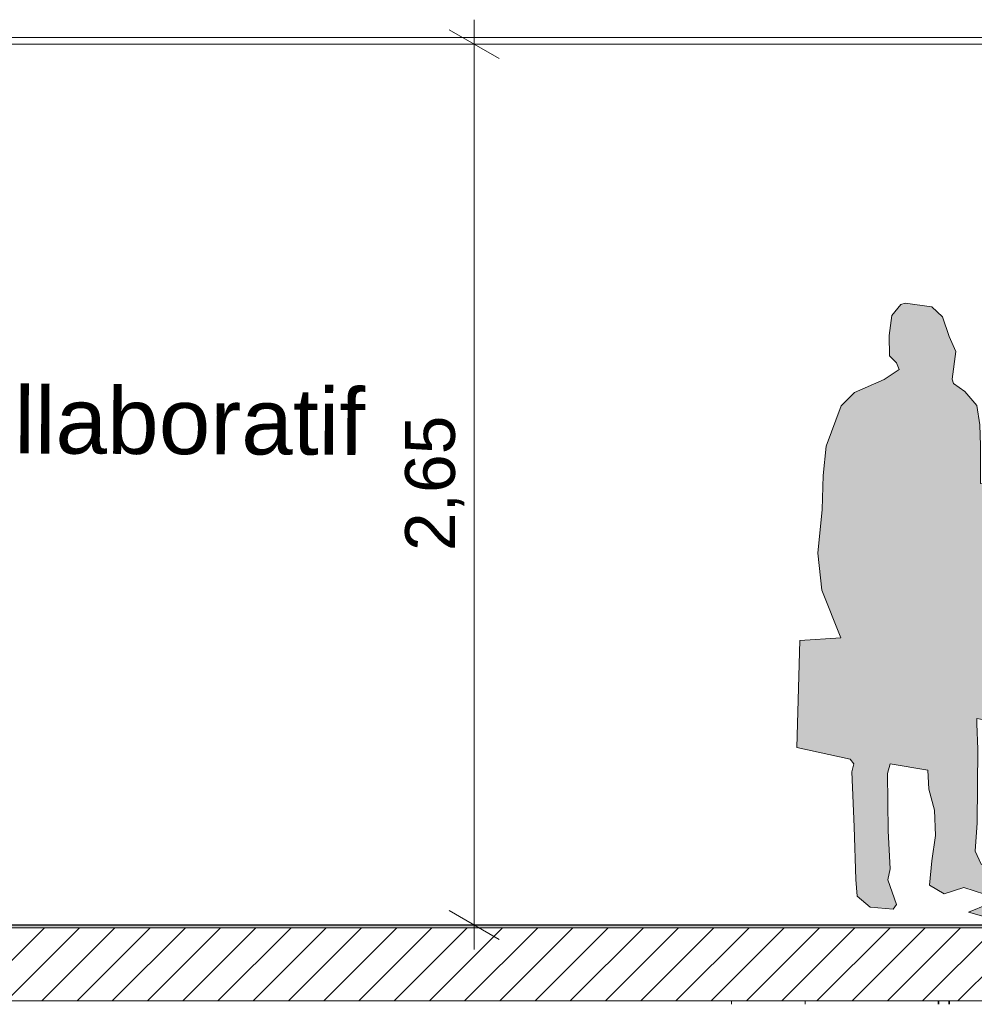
# Model space of a CAD drawing. Header units: millimetres. Extents: x 3311 to 117041, y -19950 to 21829.
# Tile 25 of 68: x 21390 to 24264, y 13280 to 16243. Entities that reach past the tile are written whole.
import ezdxf

# ---------------------------------------------------------------- set-up
doc = ezdxf.new("R2010")
doc.units = ezdxf.units.MM
doc.header["$MEASUREMENT"] = 0
for name, color, linetype in [('01-STR_Dalles.ARCHI', 7, 'Continuous'), ('01-STR_Poutres_Poteaux.ARCHI', 7, 'Continuous'), ('04-SOE_Cloisons .ARCHI', 7, 'Continuous'), ('04-SOE_Faux Plafond.ARCHI', 7, 'Continuous'), ('04-SOE_Revetement de sol.ARCHI', 7, 'Continuous'), ('05-INF _ COTATIONS.ARCHI', 7, 'Continuous'), ('L2', 7, 'Continuous')]:
    doc.layers.add(name, color=color, linetype=linetype)
doc.styles.add('STYLE_GENERE_1', font='arial.ttf')
doc.dimstyles.new('STYLE_GENERE__1', dxfattribs={"dimtxt": 150, "dimasz": 114, "dimexe": 0.18, "dimexo": 400, "dimgap": 0, "dimtad": 1, "dimlfac": 0.001, "dimzin": 0, "dimdsep": 46, "dimtxsty": 'STYLE_GENERE_1', "dimblk": 'ARROWHEAD_2', "dimblk1": 'ARROWHEAD_2', "dimblk2": 'ARROWHEAD_2', "dimcen": 0.09, "dimclrd": 8, "dimclre": 8, "dimclrt": 8, "dimazin": 0, "dimtfac": 1, "dimtdec": 4, "dimtmove": 0, "dimatfit": 3, "dimfxl": 0, "dimtolj": 1, "dimtzin": 0, "dimarcsym": 0})

# ---------------------------------------------------------------- blocks, each defined once
blk = doc.blocks.new('Élément de coupe_71_1')
at = {"layer": '04-SOE_Cloisons .ARCHI', "color": 7, "linetype": 'Continuous', "lineweight": 5}
blk.add_line((19358.9, 13519), (25321.6, 13519), dxfattribs=at)
blk = doc.blocks.new('Élément de coupe_78_1')
at = {"layer": '01-STR_Dalles.ARCHI', "linetype": 'Continuous', "lineweight": 0, "true_color": 0x000000}
h = blk.add_hatch(dxfattribs=at)
h.set_pattern_fill('Hachure_simple_0001', color=18, style=0, pattern_type=2)
h.set_pattern_definition([(45, (0, 0), (-53.03301, 53.03301), [])])
h.paths.add_polyline_path([(30638.9, 13510), (19358.9, 13510), (19358.9, 13290), (30638.9, 13290)])
at = {"layer": '01-STR_Dalles.ARCHI', "color": 7, "linetype": 'Continuous', "lineweight": 5}
blk.add_line((30638.9, 13290), (19358.9, 13290), dxfattribs=at)
at = {"layer": '01-STR_Dalles.ARCHI', "color": 7, "linetype": 'Continuous', "lineweight": 5, "flags": 128}
blk.add_lwpolyline([(27139.6, 13510), (25321.6, 13510), (19358.9, 13510)], dxfattribs=at)
blk = doc.blocks.new('Élément de coupe_205_1')
at = {"layer": '04-SOE_Faux Plafond.ARCHI', "color": 7, "linetype": 'Continuous', "lineweight": 5}
for p, q in [((25321.6, 16190), (19358.9, 16190)), ((25321.6, 16170), (19358.9, 16170))]:
    blk.add_line(p, q, dxfattribs=at)
blk = doc.blocks.new('Élément de coupe_228_1')
at = {"layer": '04-SOE_Revetement de sol.ARCHI', "linetype": 'Continuous', "lineweight": 0, "true_color": 0x3f3f3f}
blk.add_hatch(color=250, dxfattribs=at).paths.add_polyline_path([(19358.9, 13518.6), (19358.9, 13510), (25321.6, 13510), (25321.6, 13518.6)])
at = {"layer": '04-SOE_Revetement de sol.ARCHI', "color": 7, "linetype": 'Continuous', "lineweight": 5}
blk.add_line((25321.6, 13518.6), (19358.9, 13518.6), dxfattribs=at)
blk = doc.blocks.new('Élément de coupe_256_1')
at = {"layer": '01-STR_Poutres_Poteaux.ARCHI', "color": 7, "linetype": 'Continuous', "lineweight": 5}
for p, q in [((23755.4, 13518.6), (23755.4, 13519)), ((24155.4, 13518.6), (24155.4, 13519)), ((24157.9, 13518.6), (24157.9, 13519)), ((23755.4, 13280), (23755.4, 13290)), ((24155.4, 13280), (24155.4, 13290)), ((24157.9, 13280), (24157.9, 13290))]:
    blk.add_line(p, q, dxfattribs=at)
blk = doc.blocks.new('Élément de coupe_257_1')
at = {"layer": '01-STR_Poutres_Poteaux.ARCHI', "color": 7, "linetype": 'Continuous', "lineweight": 5}
for p, q in [((24187.5, 13518.6), (24187.5, 13519)), ((24190, 13518.6), (24190, 13519)), ((24187.5, 13280), (24187.5, 13290)), ((24190, 13280), (24190, 13290))]:
    blk.add_line(p, q, dxfattribs=at)
blk = doc.blocks.new('Élément de coupe_523_1')
at = {"layer": '04-SOE_Cloisons .ARCHI', "color": 7, "linetype": 'Continuous', "lineweight": 5}
for p, q in [((23533, 13519), (23533, 13518.6)), ((23533, 13290), (23533, 13280))]:
    blk.add_line(p, q, dxfattribs=at)
blk = doc.blocks.new('Contour de groupe 02 27[2]_1', base_point=(24577.6, 13500))
at = {"layer": 'L2', "linetype": 'Continuous', "lineweight": 0, "true_color": 0xffffff}
h = blk.add_hatch(color=7, dxfattribs=at)
h.paths.add_polyline_path([(24056.6, 15389.7), (24043.4, 15386.2), (24016.3, 15352.8), (24007.9, 15293), (24008.6, 15231.8), (24030.2, 15211), (24037.9, 15190.8), (23992.6, 15160.9), (23903.6, 15121.2), (23864, 15081.6), (23818.1, 14959.9), (23809.7, 14871.6), (23806.2, 14769.3), (23793.7, 14637.9), (23804.9, 14526.6), (23862.8, 14382.7), (23739.5, 14375), (23729.7, 14052.9), (23890.4, 14018.2), (23901.5, 14003.6), (23896, 13979.9), (23902.2, 13813.7), (23907.8, 13655.8), (23912, 13605.7), (23950.9, 13572.3), (24019.8, 13566.1), (24030.2, 13580.7), (24004.5, 13654.4), (24011.4, 13687.8), (24004.8, 13802.2), (24003.1, 13975), (24010.6, 14003.6), (24124.8, 13984.8), (24127.6, 13927.7), (24145, 13864.4), (24147.7, 13787.9), (24136.6, 13712.1), (24129, 13638.4), (24173.4, 13612), (24232.6, 13631.5), (24295.2, 13611.3), (24331.4, 13608.5), (24305.6, 13581.4), (24247.1, 13557.7), (24293.1, 13544.5), (24371.7, 13557.7), (24444.7, 13586.9), (24477.4, 13554.3), (24494.8, 13618.9), (24483, 13694.7), (24463.5, 13773.3), (24462.8, 13843.6), (24501.1, 13816.5), (24517.8, 13713.5), (24528.2, 13621.7), (24549.7, 13548), (24577.6, 13500), (24622.8, 13509.7), (24622.1, 13600.8), (24608.2, 13655.1), (24587.3, 13705.9), (24580.4, 13740.6), (24556.7, 13843.6), (24547, 13934.7), (24529.2, 13986.5), (24503.8, 14038.3), (24511.5, 14058.5), (24549.7, 14058.5), (24551.1, 14170.5), (24623.5, 14484.8), (24627.6, 14527.3), (24647.1, 14546.1), (24652.7, 14606.6), (24685.4, 14632.3), (24730.6, 14685.2), (24735.5, 14723.4), (24724.3, 14774.9), (24688.2, 14874.3), (24656.9, 14942.5), (24635.3, 14966.8), (24595.7, 14978.7), (24555.3, 15012), (24492.7, 15026.7), (24503.2, 15050.3), (24512.9, 15073.3), (24517.1, 15135.8), (24480.9, 15201.2), (24456.6, 15229.7), (24383.5, 15237.4), (24350.1, 15213), (24323.7, 15160.2), (24325.8, 15079.5), (24329.3, 15042.6), (24376.6, 15032.9), (24410.6, 14999.5), (24394.7, 14972.4), (24350.1, 14932.8), (24298, 14845.8), (24283.4, 14847.9), (24283.4, 14962), (24280.6, 15023.9), (24272.2, 15082.3), (24236.1, 15124.7), (24201.3, 15148.4), (24197.8, 15161.6), (24208.3, 15245), (24188.8, 15290.3), (24168.6, 15349.4), (24136.6, 15379.3)])
h.paths.add_polyline_path([(24402.3, 13837.3), (24405.1, 13727.4), (24387.9, 13659.8), (24345.3, 13670.4), (24285.5, 13701.7), (24267.4, 13741.3), (24272.9, 13826.2), (24275, 14047.4), (24272.2, 14124.6), (24272.2, 14139.9), (24293.8, 14135.7), (24303.5, 14073.8), (24375.2, 14057.1), (24375.5, 13982.7), (24384.2, 13936.4)], flags=0)
at = {"layer": 'L2', "color": 7, "linetype": 'Continuous', "lineweight": 5, "flags": 128}
for points in [[(24056.6, 15389.7), (24043.4, 15386.2), (24016.3, 15352.8), (24007.9, 15293), (24008.6, 15231.8), (24030.2, 15211), (24037.9, 15190.8), (23992.6, 15160.9), (23903.6, 15121.2), (23864, 15081.6), (23818.1, 14959.9), (23809.7, 14871.6), (23806.2, 14769.3), (23793.7, 14637.9), (23804.9, 14526.6), (23862.8, 14382.7), (23739.5, 14375), (23729.7, 14052.9), (23890.4, 14018.2), (23901.5, 14003.6), (23896, 13979.9), (23902.2, 13813.7), (23907.8, 13655.8), (23912, 13605.7), (23950.9, 13572.3), (24019.8, 13566.1), (24030.2, 13580.7), (24004.5, 13654.4), (24011.4, 13687.8), (24004.8, 13802.2), (24003.1, 13975), (24010.6, 14003.6), (24124.8, 13984.8), (24127.6, 13927.7), (24145, 13864.4), (24147.7, 13787.9), (24136.6, 13712.1), (24129, 13638.4), (24173.4, 13612), (24232.6, 13631.5), (24295.2, 13611.3), (24331.4, 13608.5), (24305.6, 13581.4), (24247.1, 13557.7), (24293.1, 13544.5), (24371.7, 13557.7), (24444.7, 13586.9), (24477.4, 13554.3), (24494.8, 13618.9), (24483, 13694.7), (24463.5, 13773.3), (24462.8, 13843.6), (24501.1, 13816.5), (24517.8, 13713.5), (24528.2, 13621.7), (24549.7, 13548), (24577.6, 13500), (24622.8, 13509.7), (24622.1, 13600.8), (24608.2, 13655.1), (24587.3, 13705.9), (24580.4, 13740.6), (24556.7, 13843.6), (24547, 13934.7), (24529.2, 13986.5), (24503.8, 14038.3), (24511.5, 14058.5), (24549.7, 14058.5), (24551.1, 14170.5), (24623.5, 14484.8), (24627.6, 14527.3), (24647.1, 14546.1), (24652.7, 14606.6), (24685.4, 14632.3), (24730.6, 14685.2), (24735.5, 14723.4), (24724.3, 14774.9), (24688.2, 14874.3), (24656.9, 14942.5), (24635.3, 14966.8), (24595.7, 14978.7), (24555.3, 15012), (24492.7, 15026.7), (24503.2, 15050.3), (24512.9, 15073.3), (24517.1, 15135.8), (24480.9, 15201.2), (24456.6, 15229.7), (24383.5, 15237.4), (24350.1, 15213), (24323.7, 15160.2), (24325.8, 15079.5), (24329.3, 15042.6), (24376.6, 15032.9), (24410.6, 14999.5), (24394.7, 14972.4), (24350.1, 14932.8), (24298, 14845.8), (24283.4, 14847.9), (24283.4, 14962), (24280.6, 15023.9), (24272.2, 15082.3), (24236.1, 15124.7), (24201.3, 15148.4), (24197.8, 15161.6), (24208.3, 15245), (24188.8, 15290.3), (24168.6, 15349.4), (24136.6, 15379.3)], [(24402.3, 13837.3), (24405.1, 13727.4), (24387.9, 13659.8), (24345.3, 13670.4), (24285.5, 13701.7), (24267.4, 13741.3), (24272.9, 13826.2), (24275, 14047.4), (24272.2, 14124.6), (24272.2, 14139.9), (24293.8, 14135.7), (24303.5, 14073.8), (24375.2, 14057.1), (24375.5, 13982.7), (24384.2, 13936.4)]]:
    blk.add_lwpolyline(points, close=True, dxfattribs=at)
blk = doc.blocks.new('*D615')
at = {"layer": '05-INF _ COTATIONS.ARCHI', "color": 8, "linetype": 'Continuous', "lineweight": 5}
for p, q in [((22758.6, 16170), (22758.6, 16243.4)), ((22833.6, 16126.7), (22683.6, 16213.3)), ((22871.1, 16170), (22358.6, 16170)), ((22758.6, 13518.6), (22758.6, 16170)), ((22683.6, 13561.9), (22833.6, 13475.3)), ((23158.6, 13518.6), (22646.1, 13518.6)), ((22758.6, 13445.2), (22758.6, 13518.6))]:
    blk.add_line(p, q, dxfattribs=at)
at = {"layer": '05-INF _ COTATIONS.ARCHI', "color": 8, "lineweight": 5, "insert": (22728.6, 14644.1), "char_height": 150, "attachment_point": 7, "rotation": 90, "style": 'STYLE_GENERE_1'}
blk.add_mtext('\\A1;{\\pql;\\fArial|b0|i0|c0|p0;\\W1.000000;2,65}', dxfattribs=at)
blk = doc.blocks.new('ARROWHEAD_2')
at = {"color": 0, "linetype": 'Continuous', "lineweight": 0}
for p, q in [((-0.378, -0.655), (0.378, 0.655)), ((0, 0), (-1, 0))]:
    blk.add_line(p, q, dxfattribs=at)

msp = doc.modelspace()

# ---------------------------------------------------------------- block references
at = {"layer": '01-STR_Dalles.ARCHI', "lineweight": 0}
msp.add_blockref('Élément de coupe_78_1', (0, 0), dxfattribs=at)
at = {"layer": '01-STR_Poutres_Poteaux.ARCHI', "lineweight": 0}
for name in ['Élément de coupe_256_1', 'Élément de coupe_257_1']:
    msp.add_blockref(name, (0, 0), dxfattribs=at)
at = {"layer": '04-SOE_Cloisons .ARCHI', "lineweight": 0}
for name in ['Élément de coupe_71_1', 'Élément de coupe_523_1']:
    msp.add_blockref(name, (0, 0), dxfattribs=at)
at = {"layer": '04-SOE_Faux Plafond.ARCHI', "lineweight": 0}
msp.add_blockref('Élément de coupe_205_1', (0, 0), dxfattribs=at)
at = {"layer": '04-SOE_Revetement de sol.ARCHI', "lineweight": 0}
msp.add_blockref('Élément de coupe_228_1', (0, 0), dxfattribs=at)
at = {"layer": 'L2', "color": 7, "linetype": 'Continuous', "lineweight": 5}
msp.add_blockref('Contour de groupe 02 27[2]_1', (24577.57, 13500), dxfattribs=at)

# ---------------------------------------------------------------- texts
at = {"color": 7, "linetype": 'Continuous', "lineweight": 5, "insert": (20069.68, 15013.73), "char_height": 200, "attachment_point": 4, "rotation": 359.745113, "style": 'STYLE_GENERE_1'}
msp.add_mtext('\\A1;{\\pql;\\fArial|b0|i0|c0|p0;\\W1.000000;Espace collaboratif}', dxfattribs=at)

# ---------------------------------------------------------------- dimensions: what is measured, and where the dimension line sits
at = {"layer": '05-INF _ COTATIONS.ARCHI', "color": 8, "linetype": 'Continuous', "lineweight": 5}
dim = msp.add_linear_dim(base=(22758.609, 16170), p1=(22760.942, 13518.6), p2=(22758.609, 16170), angle=90, dimstyle='STYLE_GENERE__1', dxfattribs=at)
dim.commit()
dim.dimension.update_dxf_attribs({"geometry": '*D615', "text_midpoint": (22653.609, 14838.297), "dimtype": 160, "text_rotation": 90})

doc.saveas('drawing.dxf')
